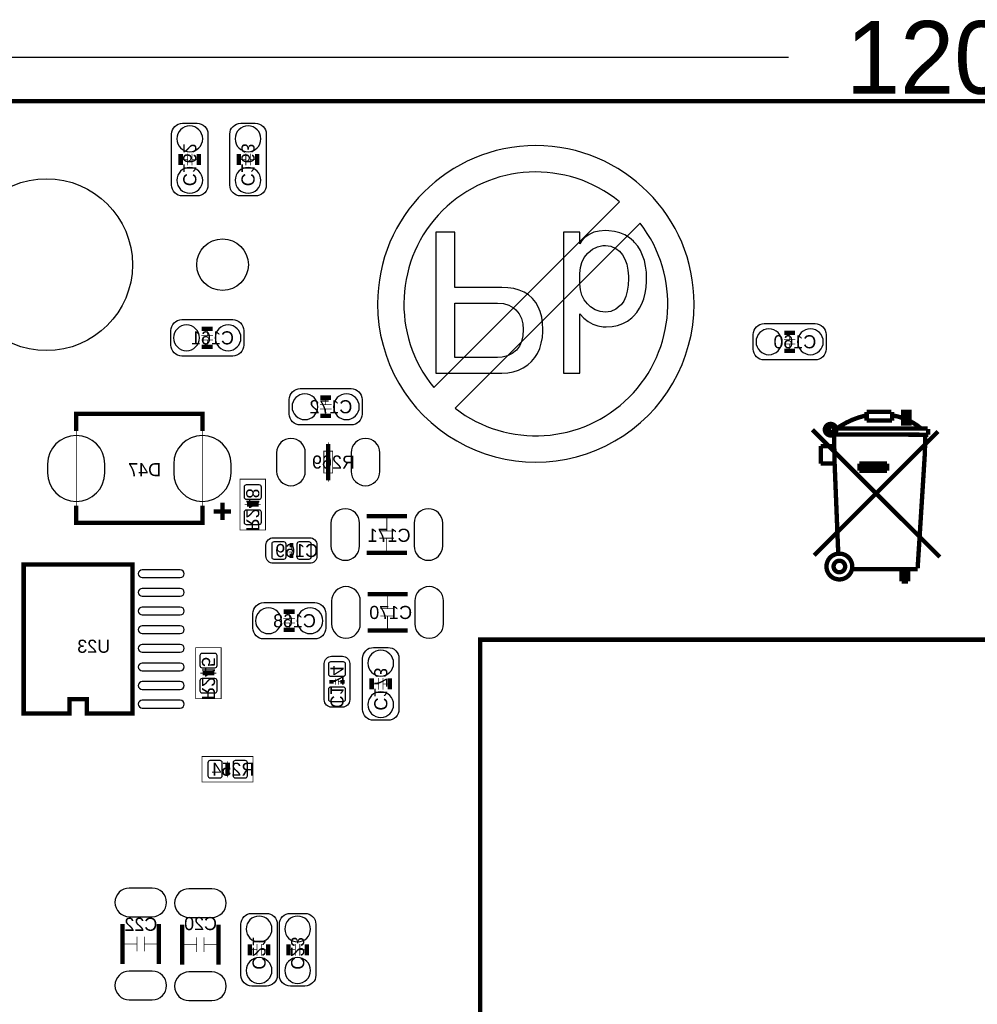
# Model space of a CAD drawing. Extents: x -4 to 120, y 0 to 74.
# Tile 5 of 10: x 29 to 63, y 38 to 73. Entities that reach past the tile are written whole.
import ezdxf

# ---------------------------------------------------------------- set-up
doc = ezdxf.new("R2010")
doc.units = 0
for name, color, linetype in [('BG_DIMENSION', 2, 'CONTINUOUS'), ('BG_OUTLINE', 23, 'CONTINUOUS'), ('BG_SILKSCREEN_BOTTOM', 23, 'CONTINUOUS'), ('PG_ASSEMBLY_BOTTOM', 231, 'CONTINUOUS'), ('PG_SILKSCREEN_BOTTOM', 23, 'CONTINUOUS'), ('PIN_BOTTOM', 132, 'CONTINUOUS'), ('RD_ASSEMBLY_BOTTOM', 254, 'CONTINUOUS')]:
    doc.layers.add(name, color=color, linetype=linetype)

msp = doc.modelspace()

# ---------------------------------------------------------------- linework, layer by layer
at = {"layer": 'BG_DIMENSION'}
msp.add_lwpolyline([(56.0959, 71.5264), (0, 71.5264)], dxfattribs=at)
at = {"layer": 'BG_OUTLINE', "const_width": 0.1524}
msp.add_lwpolyline([(0, 1.4732), (0, 68.72986, -0.414214), (1.27, 69.99986), (118.72976, 69.99986, -0.414214), (119.99976, 68.72986), (119.99976, 1.27, -0.414214), (118.72976, 0), (1.27, 0, -0.414214), (0, 1.27), (0, 1.4732)], format="xyb", dxfattribs=at)
msp.add_lwpolyline([(45.339, 51.2064), (78.359, 51.2064), (78.359, 16.1544), (45.339, 16.1544), (45.339, 51.2064)], dxfattribs=at)
at = {"layer": 'BG_OUTLINE'}
msp.add_lwpolyline([(78.359, 16.1544), (45.339, 16.1544), (45.339, 51.2064), (78.359, 51.2064), (78.359, 16.1544)], dxfattribs=at)
at = {"layer": 'BG_SILKSCREEN_BOTTOM'}
for points in [[(52.80787, 62.923674, 1), (41.763026, 62.923446, 1)], [(50.198528, 66.487548, 0.904616), (43.721528, 60.010548)], [(44.471336, 59.28106, 0.879899), (50.927762, 65.73774)]]:
    msp.add_lwpolyline(points, format="xyb", close=True, dxfattribs=at)
for points in [[(47.283116, 62.976506), (47.173642, 63.109856), (47.15764, 63.125858), (47.02429, 63.240158), (46.87316, 63.333884), (46.704758, 63.405258), (46.517306, 63.457836), (46.314106, 63.488062), (46.094904, 63.499238), (44.458382, 63.499238), (44.458382, 65.424558), (43.797474, 65.424558), (43.797474, 60.510674), (46.094904, 60.510674), (46.30293, 60.52185), (46.496732, 60.556902), (46.679358, 60.614052), (46.846236, 60.695078), (47.001938, 60.79998), (47.128938, 60.912756), (47.24654, 61.047884), (47.343568, 61.19876), (47.419768, 61.365384), (47.476918, 61.548264), (47.513494, 61.746892), (47.53102, 61.961268), (47.53102, 62.032896), (47.521368, 62.258448), (47.491142, 62.46495), (47.44212, 62.653926), (47.372016, 62.824106)], [(48.824134, 65.021206), (48.824134, 65.424558), (48.249078, 65.424558), (48.249078, 60.510674), (48.824134, 60.510674), (48.824134, 62.57925), (48.964088, 62.428374), (49.114964, 62.30747), (49.27854, 62.217046), (49.451768, 62.15507), (49.635918, 62.12332), (49.742344, 62.120272), (49.9491, 62.132972), (50.1396, 62.171072), (50.3174, 62.234572), (50.48123, 62.323472), (50.632106, 62.437772), (50.691034, 62.493398), (50.806858, 62.6237), (50.90541, 62.770004), (50.98796, 62.930278), (51.053238, 63.105284), (51.100736, 63.29426), (51.13401, 63.49746), (51.148488, 63.716662), (51.150012, 63.815214), (51.142138, 64.036194), (51.116738, 64.24422), (51.072288, 64.438022), (51.011836, 64.6176), (50.934112, 64.7827), (50.838608, 64.93383), (50.727356, 65.070482), (50.691034, 65.108582), (50.549556, 65.230756), (50.39233, 65.329308), (50.220626, 65.40246), (50.034698, 65.451736), (49.833022, 65.477136), (49.713896, 65.481962), (49.49952, 65.467484), (49.308766, 65.423034), (49.143412, 65.348358), (49.00041, 65.24498), (48.881538, 65.11163)], [(49.713896, 62.6364), (49.531016, 62.657228), (49.358042, 62.720728), (49.192688, 62.827154), (49.083214, 62.924182), (48.970438, 63.063882), (48.890936, 63.227458), (48.84166, 63.416688), (48.824134, 63.629286), (48.824134, 63.986918), (48.84166, 64.188594), (48.89246, 64.372998), (48.976788, 64.539876), (49.095914, 64.690752), (49.111662, 64.7065), (49.26584, 64.831976), (49.435766, 64.917828), (49.62017, 64.95923), (49.713896, 64.963802), (49.907698, 64.938402), (50.079148, 64.862202), (50.2031, 64.763904), (50.311304, 64.633602), (50.395378, 64.479424), (50.458878, 64.304672), (50.50028, 64.106044), (50.517806, 63.886842), (50.51933, 63.815214), (50.508154, 63.576962), (50.476404, 63.365634), (50.425604, 63.181484), (50.352452, 63.024004), (50.258726, 62.89548), (50.231802, 62.866778), (50.072798, 62.739778), (49.901348, 62.6618), (49.71542, 62.6364)], [(45.951902, 61.055758), (44.458382, 61.055758), (44.458382, 62.95263), (45.951902, 62.95263), (46.16323, 62.935104), (46.34738, 62.881256), (46.50613, 62.790578), (46.584108, 62.722252), (46.698408, 62.57925), (46.781212, 62.41415), (46.82871, 62.22492), (46.84141, 62.032896), (46.827186, 61.805566), (46.78426, 61.61024), (46.712886, 61.446664), (46.61281, 61.314584), (46.464982, 61.195458), (46.298104, 61.112908), (46.110652, 61.066934)]]:
    msp.add_lwpolyline(points, close=True, dxfattribs=at)
at = {"layer": 'PG_ASSEMBLY_BOTTOM'}
for points in [[(35.46729, 66.69024), (34.95929, 66.69024, -0.414214), (34.57829, 67.07124), (34.57829, 68.84924, -0.414214), (34.95929, 69.23024), (35.46729, 69.23024, -0.414214), (35.84829, 68.84924), (35.84829, 67.07124, -0.414214), (35.46729, 66.69024)], [(37.49929, 66.69024), (36.99129, 66.69024, -0.414214), (36.61029, 67.07124), (36.61029, 68.84924, -0.414214), (36.99129, 69.23024), (37.49929, 69.23024, -0.414214), (37.88029, 68.84924), (37.88029, 67.07124, -0.414214), (37.49929, 66.69024)], [(34.554414, 61.485272), (34.554414, 61.993272, -0.414214), (34.935414, 62.374272), (36.713414, 62.374272, -0.414214), (37.094414, 61.993272), (37.094414, 61.485272, -0.414214), (36.713414, 61.104272), (34.935414, 61.104272, -0.414214), (34.554414, 61.485272)], [(54.87035, 61.347858), (54.87035, 61.855858, -0.414214), (55.25135, 62.236858), (57.02935, 62.236858, -0.414214), (57.41035, 61.855858), (57.41035, 61.347858, -0.414214), (57.02935, 60.966858), (55.25135, 60.966858, -0.414214), (54.87035, 61.347858)], [(38.6842, 59.0804), (38.6842, 59.5884, -0.414214), (39.0652, 59.9694), (40.8432, 59.9694, -0.414214), (41.2242, 59.5884), (41.2242, 59.0804, -0.414214), (40.8432, 58.6994), (39.0652, 58.6994, -0.414214), (38.6842, 59.0804)], [(39.6494, 54.5084), (39.6494, 54.1274, -0.414214), (39.3954, 53.8734), (38.1254, 53.8734, -0.414214), (37.8714, 54.1274), (37.8714, 54.5084, -0.414214), (38.1254, 54.7624), (39.3954, 54.7624, -0.414214), (39.6494, 54.5084)], [(39.9542, 52.1208), (39.9542, 51.6128, -0.414214), (39.5732, 51.2318), (37.7952, 51.2318, -0.414214), (37.4142, 51.6128), (37.4142, 52.1208, -0.414214), (37.7952, 52.5018), (39.5732, 52.5018, -0.414214), (39.9542, 52.1208)], [(41.621964, 50.933858), (42.129964, 50.933858, -0.414214), (42.510964, 50.552858), (42.510964, 48.774858, -0.414214), (42.129964, 48.393858), (41.621964, 48.393858, -0.414214), (41.240964, 48.774858), (41.240964, 50.552858, -0.414214), (41.621964, 50.933858)], [(40.158416, 50.629566), (40.539416, 50.629566, -0.414214), (40.793416, 50.375566), (40.793416, 49.105566, -0.414214), (40.539416, 48.851566), (40.158416, 48.851566, -0.414214), (39.904416, 49.105566), (39.904416, 50.375566, -0.414214), (40.158416, 50.629566)], [(37.8841, 39.116), (37.3761, 39.116, -0.414214), (36.9951, 39.497), (36.9951, 41.275, -0.414214), (37.3761, 41.656), (37.8841, 41.656, -0.414214), (38.2651, 41.275), (38.2651, 39.497, -0.414214), (37.8841, 39.116)], [(39.2303, 39.116), (38.7223, 39.116, -0.414214), (38.3413, 39.497), (38.3413, 41.275, -0.414214), (38.7223, 41.656), (39.2303, 41.656, -0.414214), (39.6113, 41.275), (39.6113, 39.497, -0.414214), (39.2303, 39.116)]]:
    msp.add_lwpolyline(points, format="xyb", dxfattribs=at)
for points, const_width in [([(35.13709, 67.75704), (35.13709, 68.16344)], 0.0254), ([(35.28949, 67.75704), (35.28949, 68.16344)], 0.0254), ([(37.16909, 67.75704), (37.16909, 68.16344)], 0.0254), ([(37.32149, 67.75704), (37.32149, 68.16344)], 0.0254), ([(35.13709, 67.96024), (34.85769, 67.96024)], 0.0254), ([(35.28949, 67.96024), (35.56889, 67.96024)], 0.0254), ([(37.16909, 67.96024), (36.88969, 67.96024)], 0.0254), ([(37.32149, 67.96024), (37.60089, 67.96024)], 0.0254), ([(35.824414, 61.815472), (35.824414, 62.094872)], 0.0254), ([(56.14035, 61.678058), (56.14035, 61.957458)], 0.0254), ([(35.621214, 61.815472), (36.027614, 61.815472)], 0.0254), ([(35.621214, 61.663072), (36.027614, 61.663072)], 0.0254), ([(35.824414, 61.663072), (35.824414, 61.383672)], 0.0254), ([(55.93715, 61.678058), (56.34355, 61.678058)], 0.0254), ([(55.93715, 61.525658), (56.34355, 61.525658)], 0.0254), ([(56.14035, 61.525658), (56.14035, 61.246258)], 0.0254), ([(39.9542, 59.4106), (39.9542, 59.69)], 0.0254), ([(39.751, 59.4106), (40.1574, 59.4106)], 0.0254), ([(39.751, 59.2582), (40.1574, 59.2582)], 0.0254), ([(39.9542, 59.2582), (39.9542, 58.9788)], 0.0254), ([(35.652202, 59.083448), (35.652202, 55.283608), (31.252414, 55.283608), (31.252414, 59.083448), (35.652202, 59.083448)], 0.0254), ([(40.0431, 57.785), (40.0431, 58.0898)], 0.0254), ([(39.8907, 57.785), (40.1955, 57.785), (40.1955, 57.023), (39.8907, 57.023), (39.8907, 57.785)], 0.0254), ([(37.854636, 55.029608), (36.965636, 55.029608), (36.965636, 56.807608), (37.854636, 56.807608), (37.854636, 55.029608)], 0.0254), ([(40.0431, 57.023), (40.0431, 56.7182)], 0.0254), ([(36.352226, 55.983632), (36.352226, 55.38343)], 0.1524), ([(36.6522, 55.683404), (36.052252, 55.683404)], 0.1524), ([(37.130736, 55.918608), (37.257736, 55.918608)], 0.0254), ([(37.562536, 55.867808), (37.257736, 55.867808), (37.257736, 55.969408), (37.562536, 55.969408), (37.562536, 55.867808)], 0.0254), ([(37.689536, 55.918608), (37.562536, 55.918608)], 0.0254), ([(42.0878, 55.0037), (42.0878, 55.4482)], 0.0254), ([(41.830752, 55.0037), (42.338752, 55.0037)], 0.0254), ([(41.830752, 54.7497), (42.338752, 54.7497)], 0.0254), ([(42.084752, 54.3052), (42.084752, 54.7497)], 0.0254), ([(42.084752, 54.3052), (42.084752, 54.7497)], 0.0254), ([(38.862, 54.3687), (38.6588, 54.3687)], 0.0254), ([(38.7604, 54.4957), (38.7604, 54.3687)], 0.0254), ([(38.862, 54.2671), (38.6588, 54.2671)], 0.0254), ([(38.7604, 54.2671), (38.7604, 54.1401)], 0.0254), ([(31.018226, 48.631856), (29.41828, 48.631856), (29.41828, 53.831744), (33.21812, 53.831744), (33.21812, 48.631856), (31.618174, 48.631856), (31.618174, 49.131728), (31.018226, 49.131728), (31.018226, 48.631856)], 0.0254), ([(42.1132, 52.2859), (42.1132, 52.7304)], 0.0254), ([(38.6842, 51.943), (38.6842, 52.2224)], 0.0254), ([(41.856152, 52.2859), (42.364152, 52.2859)], 0.0254), ([(38.8874, 51.943), (38.481, 51.943)], 0.0254), ([(41.856152, 52.0319), (42.364152, 52.0319)], 0.0254), ([(42.110152, 51.5874), (42.110152, 52.0319)], 0.0254), ([(42.110152, 51.5874), (42.110152, 52.0319)], 0.0254), ([(38.8874, 51.7906), (38.481, 51.7906)], 0.0254), ([(38.6842, 51.7906), (38.6842, 51.5112)], 0.0254), ([(35.4203, 50.927), (36.3093, 50.927), (36.3093, 49.149), (35.4203, 49.149), (35.4203, 50.927)], 0.0254), ([(35.5854, 50.038), (35.7124, 50.038)], 0.0254), ([(35.7124, 50.0888), (36.0172, 50.0888), (36.0172, 49.9872), (35.7124, 49.9872), (35.7124, 50.0888)], 0.0254), ([(36.1442, 50.038), (36.0172, 50.038)], 0.0254), ([(40.298116, 49.842166), (40.298116, 49.638966)], 0.0254), ([(40.399716, 49.842166), (40.399716, 49.638966)], 0.0254), ([(41.799764, 49.867058), (41.799764, 49.460658)], 0.0254), ([(41.952164, 49.867058), (41.952164, 49.460658)], 0.0254), ([(40.171116, 49.740566), (40.298116, 49.740566)], 0.0254), ([(40.399716, 49.740566), (40.526716, 49.740566)], 0.0254), ([(41.799764, 49.663858), (41.520364, 49.663858)], 0.0254), ([(41.952164, 49.663858), (42.231564, 49.663858)], 0.0254), ([(37.422328, 47.1297), (37.422328, 46.2407), (35.644328, 46.2407), (35.644328, 47.1297), (37.422328, 47.1297)], 0.0254), ([(36.584128, 46.8376), (36.584128, 46.5328), (36.482528, 46.5328), (36.482528, 46.8376), (36.584128, 46.8376)], 0.0254), ([(36.533328, 46.9646), (36.533328, 46.8376)], 0.0254), ([(36.533328, 46.4058), (36.533328, 46.5328)], 0.0254), ([(33.3756, 40.5892), (32.9311, 40.5892)], 0.0254), ([(33.3756, 40.332152), (33.3756, 40.840152)], 0.0254), ([(33.6296, 40.332152), (33.6296, 40.840152)], 0.0254), ([(34.0741, 40.586152), (33.6296, 40.586152)], 0.0254), ([(34.0741, 40.586152), (33.6296, 40.586152)], 0.0254), ([(35.4584, 40.5638), (35.0139, 40.5638)], 0.0254), ([(35.4584, 40.306752), (35.4584, 40.814752)], 0.0254), ([(35.7124, 40.306752), (35.7124, 40.814752)], 0.0254), ([(36.1569, 40.560752), (35.7124, 40.560752)], 0.0254), ([(36.1569, 40.560752), (35.7124, 40.560752)], 0.0254), ([(37.5539, 40.1828), (37.5539, 40.5892)], 0.0254), ([(37.7063, 40.1828), (37.7063, 40.5892)], 0.0254), ([(38.9001, 40.1828), (38.9001, 40.5892)], 0.0254), ([(39.0525, 40.1828), (39.0525, 40.5892)], 0.0254), ([(37.5539, 40.386), (37.2745, 40.386)], 0.0254), ([(37.7063, 40.386), (37.9857, 40.386)], 0.0254), ([(38.9001, 40.386), (38.6207, 40.386)], 0.0254), ([(39.0525, 40.386), (39.3319, 40.386)], 0.0254)]:
    msp.add_lwpolyline(points, dxfattribs=dict(at, const_width=const_width))
at = {"layer": 'PG_SILKSCREEN_BOTTOM', "const_width": 0.1524}
for points in [[(34.89579, 67.76974), (34.89579, 68.15074)], [(35.53079, 67.76974), (35.53079, 68.15074)], [(36.92779, 67.76974), (36.92779, 68.15074)], [(37.56279, 67.76974), (37.56279, 68.15074)], [(35.633914, 62.056772), (36.014914, 62.056772)], [(55.94985, 61.919358), (56.33085, 61.919358)], [(35.633914, 61.421772), (36.014914, 61.421772)], [(55.94985, 61.284358), (56.33085, 61.284358)], [(39.7637, 59.6519), (40.1447, 59.6519)], [(35.652202, 58.4835), (35.652202, 59.083448), (31.252414, 59.083448), (31.252414, 58.4835)], [(58.8264, 58.8518), (58.8264, 59.1566)], [(59.69, 59.1566), (58.8264, 59.1566)], [(59.7154, 58.8518), (59.7154, 59.1566)], [(60.325, 59.1566), (60.325, 58.7502), (60.0964, 58.7502), (60.0964, 59.1566), (60.325, 59.1566)], [(60.198, 59.1566), (60.2234, 59.1566), (60.2234, 58.801)], [(39.7637, 59.0169), (40.1447, 59.0169)], [(58.8264, 58.8518), (59.7154, 58.8518)], [(56.9341, 58.5343), (61.3791, 54.0893)], [(56.9976, 54.1528), (61.3156, 58.4708)], [(57.6834, 58.5724), (57.7088, 57.3532)], [(57.7088, 58.3692), (60.97524, 58.35904)], [(57.7596, 58.5724), (60.96, 58.5724)], [(60.86856, 58.35904), (60.8584, 57.7342)], [(60.97524, 58.5597), (60.97524, 58.35904)], [(40.040052, 56.769), (40.040052, 58.039)], [(57.2262, 57.3532), (57.2262, 57.9628)], [(57.2262, 57.9628), (57.6834, 57.9628)], [(60.8584, 57.7342), (60.6044, 53.6956)], [(57.2262, 57.3532), (57.7088, 57.3532)], [(57.7088, 57.3532), (57.8358, 54.2036)], [(58.5724, 57.3532), (59.5376, 57.3532)], [(58.5724, 57.3532), (58.5724, 57.0992)], [(59.5376, 57.3532), (59.5376, 57.0992)], [(58.5724, 57.2262), (59.5376, 57.2262)], [(58.5724, 57.0992), (59.5376, 57.0992)], [(36.352226, 55.983632), (36.352226, 55.38343)], [(31.252414, 55.883556), (31.252414, 55.283608), (35.652202, 55.283608), (35.652202, 55.883556)], [(36.6522, 55.683404), (36.052252, 55.683404)], [(37.206936, 55.918608), (37.613336, 55.918608)], [(41.3893, 55.5117), (42.7863, 55.5117)], [(38.6969, 54.5084), (38.8239, 54.5084)], [(41.3893, 54.2417), (42.7863, 54.2417)], [(38.8239, 54.1274), (38.6969, 54.1274)], [(31.018226, 48.631856), (29.41828, 48.631856), (29.41828, 53.831744), (33.21812, 53.831744), (33.21812, 48.631856), (31.618174, 48.631856), (31.618174, 49.131728), (31.018226, 49.131728), (31.018226, 48.631856)], [(60.6044, 53.6702), (58.3438, 53.6702)], [(60.0456, 53.6702), (60.0456, 53.2384)], [(60.1726, 53.6702), (60.1726, 53.2384)], [(60.2742, 53.6702), (60.2742, 53.2384)], [(60.5028, 53.6702), (60.2742, 53.6702)], [(60.2742, 53.2384), (60.0456, 53.2384)], [(41.4147, 52.7939), (42.8117, 52.7939)], [(38.8747, 52.1843), (38.4937, 52.1843)], [(38.8747, 51.5493), (38.4937, 51.5493)], [(41.4147, 51.5239), (42.8117, 51.5239)], [(36.068, 50.038), (35.6616, 50.038)], [(40.158416, 49.677066), (40.158416, 49.804066)], [(40.539416, 49.804066), (40.539416, 49.677066)], [(41.558464, 49.854358), (41.558464, 49.473358)], [(42.193464, 49.854358), (42.193464, 49.473358)], [(36.533328, 46.482), (36.533328, 46.8884)], [(32.8676, 39.8907), (32.8676, 41.2877)], [(34.1376, 39.8907), (34.1376, 41.2877)], [(34.9504, 39.8653), (34.9504, 41.2623)], [(36.2204, 39.8653), (36.2204, 41.2623)], [(37.3126, 40.1955), (37.3126, 40.5765)], [(37.9476, 40.1955), (37.9476, 40.5765)], [(38.6588, 40.1955), (38.6588, 40.5765)], [(39.2938, 40.1955), (39.2938, 40.5765)]]:
    msp.add_lwpolyline(points, dxfattribs=at)
for points in [[(57.7088, 58.5216, -0.107965), (58.801, 59.0296)], [(59.7408, 59.0296, -0.136779), (60.7314, 58.5724)], [(57.76976, 58.5343, 1), (57.36844, 58.5343, 1), (57.76976, 58.5343)], [(57.658, 58.5724), (57.658, 58.5978, 1), (57.5056, 58.5978), (57.5056, 58.4962, 1), (57.6072, 58.4962), (57.6072, 58.5216)], [(58.32348, 53.7591, 1), (57.42432, 53.7591, 1), (58.32348, 53.7591)], [(58.07456, 53.7591, 1), (57.67324, 53.7591, 1), (58.07456, 53.7591)]]:
    msp.add_lwpolyline(points, format="xyb", dxfattribs=at)
at = {"layer": 'PIN_BOTTOM'}
for points in [[(35.663251, 68.684394), (35.663251, 68.684394, 1), (34.763329, 68.684394), (34.763329, 68.684394, 1)], [(37.695251, 68.684394), (37.695251, 68.684394, 1), (36.795329, 68.684394), (36.795329, 68.684394, 1)], [(35.663251, 67.236086), (35.663251, 67.236086, 1), (34.763329, 67.236086), (34.763329, 67.236086, 1)], [(37.695251, 67.236086), (37.695251, 67.236086, 1), (36.795329, 67.236086), (36.795329, 67.236086, 1)], [(35.10026, 61.289311), (35.10026, 61.289311, 1), (35.10026, 62.189233), (35.10026, 62.189233, 1)], [(36.548568, 61.289311), (36.548568, 61.289311, 1), (36.548568, 62.189233), (36.548568, 62.189233, 1)], [(55.416196, 61.151897), (55.416196, 61.151897, 1), (55.416196, 62.051819), (55.416196, 62.051819, 1)], [(56.864504, 61.151897), (56.864504, 61.151897, 1), (56.864504, 62.051819), (56.864504, 62.051819, 1)], [(39.230046, 58.884439), (39.230046, 58.884439, 1), (39.230046, 59.784361), (39.230046, 59.784361, 1)], [(40.678354, 58.884439), (40.678354, 58.884439, 1), (40.678354, 59.784361), (40.678354, 59.784361, 1)], [(30.252416, 57.333515), (30.252416, 57.033541, 1), (32.252412, 57.033541), (32.252412, 57.333515, 1)], [(34.652204, 57.333515), (34.652204, 57.033541, 1), (36.6522, 57.033541), (36.6522, 57.333515, 1)], [(39.243127, 57.079007), (39.243127, 57.728993, 1), (38.243129, 57.728993), (38.243129, 57.079007, 1)], [(41.843325, 57.079007), (41.843325, 57.728993, 1), (40.843327, 57.728993), (40.843327, 57.079007, 1)], [(37.110162, 56.533542), (37.110162, 56.18353, 0.415686), (37.185092, 56.1086), (37.63518, 56.1086, 0.415686), (37.71011, 56.18353), (37.71011, 56.533542, 0.415686), (37.63518, 56.608472), (37.185092, 56.608472, 0.415686)], [(37.110162, 55.653686), (37.110162, 55.303674, 0.415686), (37.185092, 55.228744), (37.63518, 55.228744, 0.415686), (37.71011, 55.303674), (37.71011, 55.653686, 0.415686), (37.63518, 55.728616), (37.185092, 55.728616, 0.415686)], [(41.137713, 54.47665), (41.137713, 55.27675, 1), (40.137715, 55.27675), (40.137715, 54.47665, 1)], [(44.037885, 54.47665), (44.037885, 55.27675, 1), (43.037887, 55.27675), (43.037887, 54.47665, 1)], [(38.145466, 54.017926), (38.495478, 54.017926, 0.415686), (38.570408, 54.092856), (38.570408, 54.542944, 0.415686), (38.495478, 54.617874), (38.145466, 54.617874, 0.415686), (38.070536, 54.542944), (38.070536, 54.092856, 0.415686)], [(39.025322, 54.017926), (39.375334, 54.017926, 0.415686), (39.450264, 54.092856), (39.450264, 54.542944, 0.415686), (39.375334, 54.617874), (39.025322, 54.617874, 0.415686), (38.950392, 54.542944), (38.950392, 54.092856, 0.415686)], [(34.88309, 53.641625), (33.553146, 53.641625, 1), (33.553146, 53.371623), (34.88309, 53.371623, 1)], [(34.88309, 52.991639), (33.553146, 52.991639, 1), (33.553146, 52.721637), (34.88309, 52.721637, 1)], [(41.163113, 51.75885), (41.163113, 52.55895, 1), (40.163115, 52.55895), (40.163115, 51.75885, 1)], [(44.063285, 51.75885), (44.063285, 52.55895, 1), (43.063287, 52.55895), (43.063287, 51.75885, 1)], [(34.88309, 52.341653), (33.553146, 52.341653, 1), (33.553146, 52.071651), (34.88309, 52.071651, 1)], [(37.960046, 52.316761), (37.960046, 52.316761, 1), (37.960046, 51.416839), (37.960046, 51.416839, 1)], [(39.408354, 52.316761), (39.408354, 52.316761, 1), (39.408354, 51.416839), (39.408354, 51.416839, 1)], [(34.88309, 51.691667), (33.553146, 51.691667, 1), (33.553146, 51.421665), (34.88309, 51.421665, 1)], [(34.88309, 51.041681), (33.553146, 51.041681, 1), (33.553146, 50.771679), (34.88309, 50.771679, 1)], [(36.164774, 50.302922), (36.164774, 50.652934, 0.415686), (36.089844, 50.727864), (35.639756, 50.727864, 0.415686), (35.564826, 50.652934), (35.564826, 50.302922, 0.415686), (35.639756, 50.227992), (36.089844, 50.227992, 0.415686)], [(41.426003, 50.388012), (41.426003, 50.388012, 1), (42.325925, 50.388012), (42.325925, 50.388012, 1)], [(34.88309, 50.391695), (33.553146, 50.391695, 1), (33.553146, 50.121693), (34.88309, 50.121693, 1)], [(40.64889, 50.005488), (40.64889, 50.3555, 0.415686), (40.57396, 50.43043), (40.123872, 50.43043, 0.415686), (40.048942, 50.3555), (40.048942, 50.005488, 0.415686), (40.123872, 49.930558), (40.57396, 49.930558, 0.415686)], [(36.164774, 49.423066), (36.164774, 49.773078, 0.415686), (36.089844, 49.848008), (35.639756, 49.848008, 0.415686), (35.564826, 49.773078), (35.564826, 49.423066, 0.415686), (35.639756, 49.348136), (36.089844, 49.348136, 0.415686)], [(34.88309, 49.741709), (33.553146, 49.741709, 1), (33.553146, 49.471707), (34.88309, 49.471707, 1)], [(40.64889, 49.125632), (40.64889, 49.475644, 0.415686), (40.57396, 49.550574), (40.123872, 49.550574, 0.415686), (40.048942, 49.475644), (40.048942, 49.125632, 0.415686), (40.123872, 49.050702), (40.57396, 49.050702, 0.415686)], [(41.426003, 48.939704), (41.426003, 48.939704, 1), (42.325925, 48.939704), (42.325925, 48.939704, 1)], [(34.88309, 49.091723), (33.553146, 49.091723, 1), (33.553146, 48.821721), (34.88309, 48.821721, 1)], [(35.918394, 46.385226), (36.268406, 46.385226, 0.415686), (36.343336, 46.460156), (36.343336, 46.910244, 0.415686), (36.268406, 46.985174), (35.918394, 46.985174, 0.415686), (35.843464, 46.910244), (35.843464, 46.460156, 0.415686)], [(36.79825, 46.385226), (37.148262, 46.385226, 0.415686), (37.223192, 46.460156), (37.223192, 46.910244, 0.415686), (37.148262, 46.985174), (36.79825, 46.985174, 0.415686), (36.72332, 46.910244), (36.72332, 46.460156, 0.415686)], [(33.90265, 42.539285), (33.10255, 42.539285, 1), (33.10255, 41.539287), (33.90265, 41.539287, 1)], [(35.98545, 42.513885), (35.18535, 42.513885, 1), (35.18535, 41.513887), (35.98545, 41.513887, 1)], [(38.080061, 41.110154), (38.080061, 41.110154, 1), (37.180139, 41.110154), (37.180139, 41.110154, 1)], [(39.426261, 41.110154), (39.426261, 41.110154, 1), (38.526339, 41.110154), (38.526339, 41.110154, 1)], [(38.080061, 39.661846), (38.080061, 39.661846, 1), (37.180139, 39.661846), (37.180139, 39.661846, 1)], [(39.426261, 39.661846), (39.426261, 39.661846, 1), (38.526339, 39.661846), (38.526339, 39.661846, 1)], [(33.90265, 39.639113), (33.10255, 39.639113, 1), (33.10255, 38.639115), (33.90265, 38.639115, 1)], [(35.98545, 39.613713), (35.18535, 39.613713, 1), (35.18535, 38.613715), (35.98545, 38.613715, 1)]]:
    msp.add_lwpolyline(points, format="xyb", close=True, dxfattribs=at)
for centre, radius in [((30.216348, 64.291972), 2.9972), ((36.35629, 64.291972), 0.900049)]:
    msp.add_circle(centre, radius, dxfattribs=at)

# ---------------------------------------------------------------- texts
at = {"layer": 'BG_DIMENSION'}
msp.add_text('120', height=2.54, dxfattribs=at).set_placement((58.1025, 70.2564))
at = {"layer": 'RD_ASSEMBLY_BOTTOM', "text_generation_flag": 2, "width": 1.022222}
for s, p in [('C162', (34.98469, 67.0306)), ('C163', (37.01669, 67.0306)), ('R248', (37.181536, 54.988968)), ('R245', (35.6362, 49.10836)), ('C174', (40.120316, 48.810926)), ('C173', (41.647364, 48.734218)), ('C21', (37.4015, 39.69004)), ('C23', (38.7477, 39.69004))]:
    msp.add_text(s, height=0.4572, rotation=270, dxfattribs=at).set_placement(p)
for s, p in [('C161', (36.754054, 61.510672)), ('C160', (57.06999, 61.373258)), ('C172', (40.88384, 59.1058)), ('R269', (40.97274, 57.1754)), ('D47', (34.212022, 56.911748)), ('C171', (42.915586, 54.62016)), ('C169', (39.69004, 54.0893)), ('C170', (42.96918, 51.92776)), ('C168', (39.61384, 51.6382)), ('U23', (32.4358, 50.7492)), ('R254', (37.462968, 46.4566)), ('C22', (34.080704, 41.0464)), ('C20', (36.163504, 41.0718))]:
    msp.add_text(s, height=0.4572, dxfattribs=at).set_placement(p)

doc.saveas('drawing.dxf')
